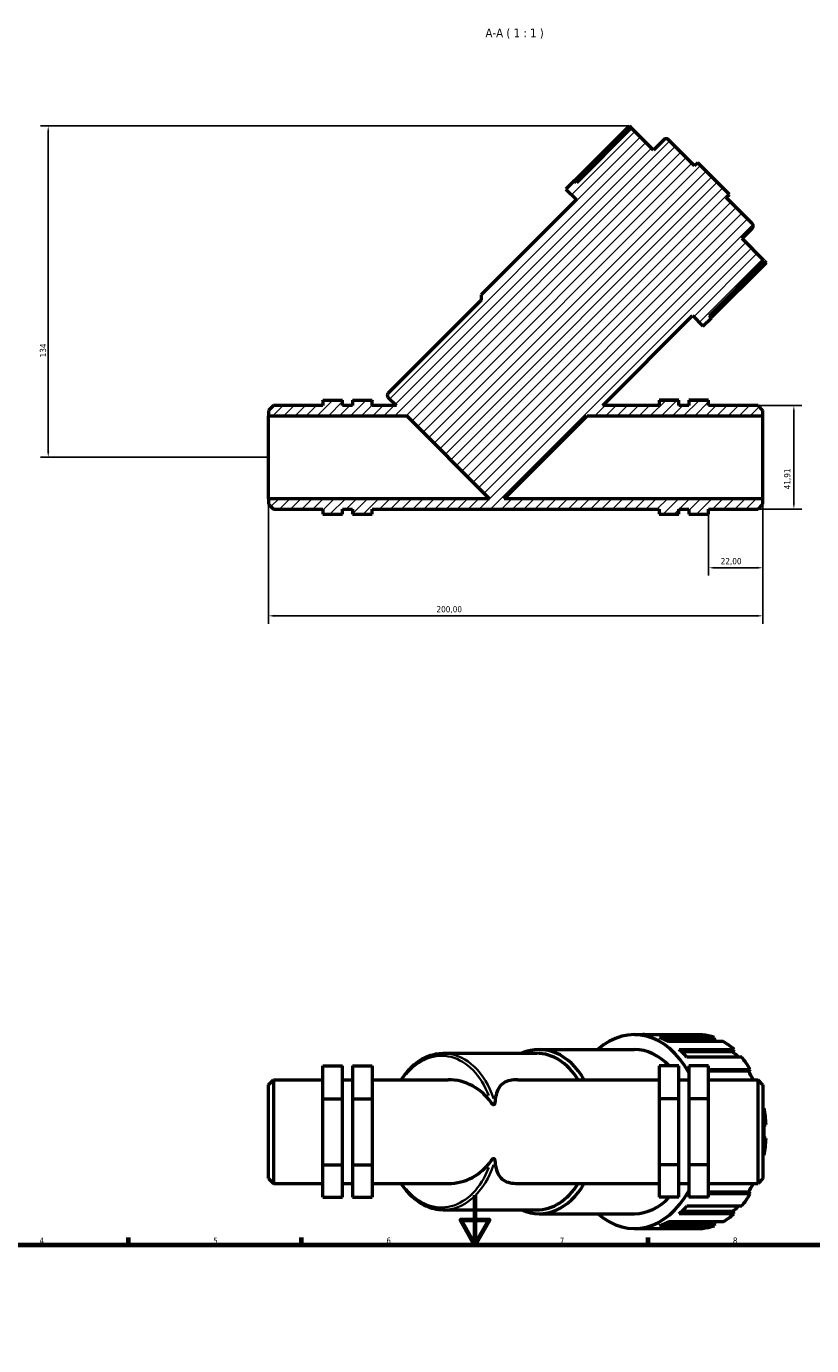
# Model space of a CAD drawing. Header units: millimetres. Extents: x 0 to 902, y 0 to 1066.
# Tile 6 of 7: x 239 to 557, y 533 to 1066. Entities that reach past the tile are written whole.
import ezdxf

# ---------------------------------------------------------------- set-up
doc = ezdxf.new("R2010")
doc.units = ezdxf.units.MM
for name, color, linetype, lineweight in [('Border (ISO)', 7, 'Continuous', 70), ('Dimension (ISO)', 7, 'Continuous', 25), ('Hatch (ISO)', 7, 'Continuous', 18), ('Symbol (ISO)', 7, 'Continuous', 25), ('Visible (ISO)', 7, 'Continuous', 50), ('Visible Narrow (ISO)', 7, 'Continuous', 35)]:
    doc.layers.add(name, color=color, linetype=linetype, lineweight=lineweight)
doc.styles.add('Label Text (ISO)', font='tahoma.ttf')
doc.styles.add('Note Text (ISO)', font='tahoma.ttf')
doc.dimstyles.new('Default (ISO)', dxfattribs={"dimtxt": 2.5, "dimasz": 2.5, "dimexe": 3.175, "dimexo": 0, "dimgap": 0.762, "dimtad": 1, "dimrnd": 1e-08, "dimzin": 0, "dimtxsty": 'Note Text (ISO)', "dimcen": 0.09, "dimdle": 10, "dimclrd": 256, "dimclre": 256, "dimclrt": 232, "dimazin": 0, "dimtfac": 1.40208, "dimtmove": 0, "dimatfit": 3, "dimfxl": 1, "dimtolj": 1, "dimtzin": 0, "dimlwd": -1, "dimlwe": -1, "dimarcsym": 0})

# ---------------------------------------------------------------- blocks, each defined once
blk = doc.blocks.new('Borders Default Border')
at = {"layer": 'Border (ISO)'}
for p, q in [((280.33, 574), (280.33, 576.9)), ((350.42, 574), (350.42, 576.9)), ((490.58, 574), (490.58, 576.9))]:
    blk.add_line(p, q, dxfattribs=at)
at = {"layer": 'Border (ISO)', "flags": 128}
for points in [[(420.5, 594), (420.5, 574), (414.73, 584), (426.27, 584), (420.5, 574)], [(20, 20), (20, 574), (821, 574), (821, 20), (20, 20)]]:
    blk.add_lwpolyline(points, dxfattribs=at)
at = {"layer": 'Border (ISO)', "color": 232, "true_color": 0xca0064, "char_height": 2.5, "attachment_point": 7, "style": 'Note Text (ISO)'}
for s, insert in [('4', (244.42, 574.4)), ('5', (314.64, 574.35)), ('6', (384.66, 574.35)), ('7', (454.77, 574.4)), ('8', (524.81, 574.34))]:
    blk.add_mtext(s, dxfattribs=dict(at, insert=insert))
blk = doc.blocks.new('*D7')
at = {"layer": 'Defpoints', "color": 0, "transparency": 16777216}
for p in [(482.94, 1026.18), (247.93, 892.24), (336.99, 892.24)]:
    blk.add_point(p, dxfattribs=at)
at = {"layer": 'Dimension (ISO)', "transparency": 16777216}
for p, q in [((482.94, 1026.18), (244.76, 1026.18)), ((247.93, 1023.68), (247.93, 894.74)), ((336.99, 892.24), (244.76, 892.24))]:
    blk.add_line(p, q, dxfattribs=at)
for points in [[(247.51, 1023.68), (248.35, 1023.68), (247.93, 1026.18)], [(247.51, 894.74), (248.35, 894.74), (247.93, 892.24)]]:
    blk.add_solid(points, dxfattribs=at)
at = {"layer": 'Dimension (ISO)', "color": 232, "true_color": 0xca0064, "transparency": 16777216, "insert": (244.56, 932.64), "char_height": 2.5, "attachment_point": 1, "rotation": 90, "style": 'Note Text (ISO)'}
blk.add_mtext('\\A1;134', dxfattribs=at)
blk = doc.blocks.new('*D8')
at = {"layer": 'Defpoints', "color": 0, "transparency": 16777216}
for p in [(534.99, 913.2), (534.99, 871.29), (549.47, 871.29)]:
    blk.add_point(p, dxfattribs=at)
at = {"layer": 'Dimension (ISO)', "transparency": 16777216}
for p, q in [((534.99, 913.2), (552.65, 913.2)), ((549.47, 910.7), (549.47, 873.79)), ((534.99, 871.29), (552.65, 871.29))]:
    blk.add_line(p, q, dxfattribs=at)
for points in [[(549.06, 910.7), (549.89, 910.7), (549.47, 913.2)], [(549.06, 873.79), (549.89, 873.79), (549.47, 871.29)]]:
    blk.add_solid(points, dxfattribs=at)
at = {"layer": 'Dimension (ISO)', "color": 232, "true_color": 0xca0064, "transparency": 16777216, "insert": (545.54, 879.29), "char_height": 2.5, "attachment_point": 1, "rotation": 90, "style": 'Note Text (ISO)'}
blk.add_mtext('\\A1;41,91', dxfattribs=at)
blk = doc.blocks.new('*D9')
at = {"layer": 'Defpoints', "color": 0, "transparency": 16777216}
for p in [(536.99, 875.48), (514.99, 869.24), (514.99, 847.59)]:
    blk.add_point(p, dxfattribs=at)
at = {"layer": 'Dimension (ISO)', "transparency": 16777216}
for p, q in [((536.99, 875.48), (536.99, 844.41)), ((514.99, 869.24), (514.99, 844.41)), ((534.49, 847.59), (517.49, 847.59))]:
    blk.add_line(p, q, dxfattribs=at)
for points in [[(517.49, 848.01), (517.49, 847.17), (514.99, 847.59)], [(534.49, 848.01), (534.49, 847.17), (536.99, 847.59)]]:
    blk.add_solid(points, dxfattribs=at)
at = {"layer": 'Dimension (ISO)', "color": 232, "true_color": 0xca0064, "transparency": 16777216, "insert": (519.88, 851.52), "char_height": 2.5, "attachment_point": 1, "style": 'Note Text (ISO)'}
blk.add_mtext('\\A1;22,00', dxfattribs=at)
blk = doc.blocks.new('*D10')
at = {"layer": 'Defpoints', "color": 0, "transparency": 16777216}
for p in [(336.99, 875.48), (536.99, 875.48), (336.99, 828.17)]:
    blk.add_point(p, dxfattribs=at)
at = {"layer": 'Dimension (ISO)', "transparency": 16777216}
for p, q in [((336.99, 875.48), (336.99, 825)), ((536.99, 875.48), (536.99, 825)), ((534.49, 828.17), (339.49, 828.17))]:
    blk.add_line(p, q, dxfattribs=at)
for points in [[(339.49, 828.59), (339.49, 827.75), (336.99, 828.17)], [(534.49, 828.59), (534.49, 827.75), (536.99, 828.17)]]:
    blk.add_solid(points, dxfattribs=at)
at = {"layer": 'Dimension (ISO)', "color": 232, "true_color": 0xca0064, "transparency": 16777216, "insert": (404.94, 832.11), "char_height": 2.5, "attachment_point": 1, "style": 'Note Text (ISO)'}
blk.add_mtext('\\A1;200,00', dxfattribs=at)

msp = doc.modelspace()

# ---------------------------------------------------------------- hatches: boundary and pattern name
at = {"layer": 'Hatch (ISO)'}
h = msp.add_hatch(dxfattribs=at)
h.set_pattern_fill('ANSI31', color=256, scale=25.4, style=0)
h.set_pattern_definition([(45, (0, 0), (-2.245064, 2.245064), [])])
edge = h.paths.add_edge_path()
edge.add_line((338.99, 913.197), (336.99, 911.197))
edge.add_line((336.99, 911.197), (336.99, 909.006))
edge.add_line((336.99, 909.006), (392.906, 909.006))
edge.add_line((392.906, 909.006), (426.434, 875.478))
edge.add_line((426.434, 875.478), (336.99, 875.478))
edge.add_line((336.99, 875.478), (336.99, 873.287))
edge.add_line((336.99, 873.287), (338.99, 871.287))
edge.add_line((338.99, 871.287), (358.99, 871.287))
edge.add_line((358.99, 871.287), (358.99, 869.242))
edge.add_line((358.99, 869.242), (366.99, 869.242))
edge.add_line((366.99, 869.242), (366.99, 871.287))
edge.add_line((366.99, 871.287), (370.99, 871.287))
edge.add_line((370.99, 871.287), (370.99, 869.242))
edge.add_line((370.99, 869.242), (378.99, 869.242))
edge.add_line((378.99, 869.242), (378.99, 871.287))
edge.add_line((378.99, 871.287), (494.99, 871.287))
edge.add_line((494.99, 871.287), (494.99, 869.242))
edge.add_line((494.99, 869.242), (502.99, 869.242))
edge.add_line((502.99, 869.242), (502.99, 871.287))
edge.add_line((502.99, 871.287), (506.99, 871.287))
edge.add_line((506.99, 871.287), (506.99, 869.242))
edge.add_line((506.99, 869.242), (514.99, 869.242))
edge.add_line((514.99, 869.242), (514.99, 871.287))
edge.add_line((514.99, 871.287), (534.99, 871.287))
edge.add_line((534.99, 871.287), (536.99, 873.287))
edge.add_line((536.99, 873.287), (536.99, 875.478))
edge.add_line((536.99, 875.478), (432.316, 875.478))
edge.add_line((432.316, 875.478), (465.844, 909.006))
edge.add_line((465.844, 909.006), (536.99, 909.006))
edge.add_line((536.99, 909.006), (536.99, 911.197))
edge.add_line((536.99, 911.197), (534.99, 913.197))
edge.add_line((534.99, 913.197), (514.99, 913.197))
edge.add_line((514.99, 913.197), (514.99, 915.242))
edge.add_line((514.99, 915.242), (506.99, 915.242))
edge.add_line((506.99, 915.242), (506.99, 913.197))
edge.add_line((506.99, 913.197), (502.99, 913.197))
edge.add_line((502.99, 913.197), (502.99, 915.242))
edge.add_line((502.99, 915.242), (494.99, 915.242))
edge.add_line((494.99, 915.242), (494.99, 913.197))
edge.add_line((494.99, 913.197), (472.167, 913.197))
edge.add_line((472.167, 913.197), (508.463, 949.493))
edge.add_line((508.463, 949.493), (512.726, 945.229))
edge.add_line((512.726, 945.229), (516.138, 948.64))
edge.add_line((516.138, 948.64), (515.306, 949.472))
edge.add_line((515.306, 949.472), (537.478, 971.644))
edge.add_line((537.478, 971.644), (528.503, 980.619))
edge.add_line((528.503, 980.619), (532.672, 984.788))
edge.add_ellipse((531.724, 985.736), major_axis=(0.948, -0.948), ratio=1, start_angle=0, end_angle=90)
edge.add_line((532.672, 986.683), (522.107, 997.248))
edge.add_line((522.107, 997.248), (523.386, 998.527))
edge.add_line((523.386, 998.527), (510.595, 1011.319))
edge.add_line((510.595, 1011.319), (509.315, 1010.04))
edge.add_line((509.315, 1010.04), (498.751, 1020.604))
edge.add_ellipse((497.803, 1019.657), major_axis=(0.948, 0.948), ratio=1, start_angle=0, end_angle=90)
edge.add_line((496.855, 1020.604), (492.686, 1016.435))
edge.add_line((492.686, 1016.435), (483.711, 1025.411))
edge.add_line((483.711, 1025.411), (461.539, 1003.239))
edge.add_line((461.539, 1003.239), (460.707, 1004.07))
edge.add_line((460.707, 1004.07), (457.296, 1000.659))
edge.add_line((457.296, 1000.659), (461.56, 996.395))
edge.add_line((461.56, 996.395), (423.082, 957.917))
edge.add_line((423.082, 957.917), (423.082, 955.785))
edge.add_line((423.082, 955.785), (385.311, 918.015))
edge.add_ellipse((386.019, 917.307), major_axis=(-0.707, 0.707), ratio=1, start_angle=0, end_angle=90)
edge.add_line((385.311, 916.6), (388.715, 913.197))
edge.add_line((388.715, 913.197), (378.99, 913.197))
edge.add_line((378.99, 913.197), (378.99, 915.242))
edge.add_line((378.99, 915.242), (370.99, 915.242))
edge.add_line((370.99, 915.242), (370.99, 913.197))
edge.add_line((370.99, 913.197), (366.99, 913.197))
edge.add_line((366.99, 913.197), (366.99, 915.242))
edge.add_line((366.99, 915.242), (358.99, 915.242))
edge.add_line((358.99, 915.242), (358.99, 913.197))
edge.add_line((358.99, 913.197), (338.99, 913.197))

# ---------------------------------------------------------------- linework, layer by layer
at = {"layer": 'Visible (ISO)'}
for p, q in [((460.772, 1004.005), (482.944, 1026.177)), ((483.711, 1025.411), (461.539, 1003.239)), ((482.944, 1026.177), (483.711, 1025.411)), ((492.686, 1016.435), (483.711, 1025.411)), ((496.855, 1020.604), (492.686, 1016.435)), ((509.315, 1010.04), (498.751, 1020.604)), ((510.595, 1011.319), (509.315, 1010.04)), ((523.386, 998.527), (510.595, 1011.319)), ((460.707, 1004.07), (457.296, 1000.659)), ((461.539, 1003.239), (460.707, 1004.07)), ((457.296, 1000.659), (461.56, 996.395)), ((522.107, 997.248), (523.386, 998.527)), ((532.672, 986.683), (522.107, 997.248)), ((461.56, 996.395), (423.082, 957.917)), ((528.503, 980.619), (532.672, 984.788)), ((537.478, 971.644), (528.503, 980.619)), ((515.306, 949.472), (537.478, 971.644)), ((538.245, 970.877), (516.073, 948.705)), ((537.478, 971.644), (538.245, 970.877)), ((423.082, 955.785), (385.311, 918.015)), ((423.082, 957.917), (423.082, 955.785)), ((472.167, 913.197), (508.463, 949.493)), ((508.463, 949.493), (512.726, 945.229)), ((516.138, 948.64), (515.306, 949.472)), ((512.726, 945.229), (516.138, 948.64)), ((338.99, 913.197), (336.99, 911.197)), ((358.99, 913.197), (338.99, 913.197)), ((358.99, 915.242), (358.99, 915.293)), ((358.99, 915.293), (366.99, 915.293)), ((366.99, 915.242), (358.99, 915.242)), ((358.99, 915.242), (358.99, 913.197)), ((366.99, 915.242), (366.99, 915.293)), ((366.99, 913.197), (366.99, 915.242)), ((370.99, 913.197), (366.99, 913.197)), ((370.99, 915.293), (378.99, 915.293)), ((370.99, 915.293), (370.99, 915.242)), ((378.99, 915.242), (370.99, 915.242)), ((370.99, 915.242), (370.99, 913.197)), ((378.99, 915.293), (378.99, 915.242)), ((378.99, 913.197), (378.99, 915.242)), ((388.715, 913.197), (378.99, 913.197)), ((385.311, 916.6), (388.715, 913.197)), ((494.99, 913.197), (472.167, 913.197)), ((502.99, 915.293), (494.99, 915.293)), ((494.99, 915.293), (494.99, 915.242)), ((502.99, 915.242), (494.99, 915.242)), ((494.99, 915.242), (494.99, 913.197)), ((502.99, 915.242), (502.99, 915.293)), ((502.99, 913.197), (502.99, 915.242)), ((506.99, 913.197), (502.99, 913.197)), ((514.99, 915.293), (506.99, 915.293)), ((506.99, 915.293), (506.99, 915.242)), ((514.99, 915.242), (506.99, 915.242)), ((506.99, 915.242), (506.99, 913.197)), ((514.99, 915.242), (514.99, 915.293)), ((514.99, 913.197), (514.99, 915.242)), ((534.99, 913.197), (514.99, 913.197)), ((536.99, 911.197), (534.99, 913.197)), ((336.99, 911.197), (336.99, 909.006)), ((336.99, 909.006), (392.906, 909.006)), ((336.99, 875.478), (336.99, 909.006)), ((392.906, 909.006), (426.434, 875.478)), ((432.316, 875.478), (465.844, 909.006)), ((465.844, 909.006), (536.99, 909.006)), ((536.99, 909.006), (536.99, 911.197)), ((536.99, 875.478), (536.99, 909.006)), ((426.434, 875.478), (336.99, 875.478)), ((336.99, 875.478), (336.99, 873.287)), ((536.99, 875.478), (432.316, 875.478)), ((536.99, 873.287), (536.99, 875.478)), ((336.99, 873.287), (338.99, 871.287)), ((338.99, 871.287), (358.99, 871.287)), ((358.99, 871.287), (358.99, 869.242)), ((358.99, 869.242), (366.99, 869.242)), ((366.99, 869.242), (366.99, 871.287)), ((366.99, 871.287), (370.99, 871.287)), ((370.99, 871.287), (370.99, 869.242)), ((370.99, 869.242), (378.99, 869.242)), ((378.99, 869.242), (378.99, 871.287)), ((378.99, 871.287), (494.99, 871.287)), ((494.99, 871.287), (494.99, 869.242)), ((494.99, 869.242), (502.99, 869.242)), ((502.99, 869.242), (502.99, 871.287)), ((502.99, 871.287), (506.99, 871.287)), ((506.99, 871.287), (506.99, 869.242)), ((506.99, 869.242), (514.99, 869.242)), ((514.99, 869.242), (514.99, 871.287)), ((514.99, 871.287), (534.99, 871.287)), ((534.99, 871.287), (536.99, 873.287)), ((485.011, 658.896), (488.423, 658.896)), ((512.49, 658.804), (490.318, 658.804)), ((495.165, 657.718), (517.337, 657.718)), ((517.079, 656.597), (497.774, 656.597)), ((520.941, 656.062), (498.769, 656.062)), ((517.337, 657.718), (517.079, 656.597)), ((407.697, 651.358), (445.468, 651.358)), ((446.533, 652.866), (485.011, 652.866)), ((503.142, 652.911), (525.314, 652.911)), ((524.824, 651.957), (504.166, 651.957)), ((525.314, 652.911), (524.824, 651.957)), ((358.99, 646.258), (366.99, 646.258)), ((358.99, 632.892), (358.99, 646.258)), ((366.99, 632.892), (366.99, 646.258)), ((370.99, 646.258), (370.99, 632.892)), ((370.99, 646.258), (378.99, 646.258)), ((378.99, 646.258), (378.99, 632.892)), ((502.99, 646.258), (494.99, 646.258)), ((494.99, 646.258), (494.99, 632.892)), ((502.99, 632.892), (502.99, 646.258)), ((528.38, 649.76), (506.208, 649.76)), ((506.99, 646.258), (506.99, 632.892)), ((514.99, 646.258), (506.99, 646.258)), ((514.99, 632.892), (514.99, 646.258)), ((336.99, 638.656), (338.99, 640.656)), ((338.99, 640.656), (338.99, 598.746)), ((338.99, 640.656), (358.99, 640.656)), ((366.99, 640.656), (370.99, 640.656)), ((378.99, 640.656), (409.67, 640.656)), ((437.868, 640.656), (494.99, 640.656)), ((502.99, 640.656), (506.99, 640.656)), ((514.99, 644.853), (531.85, 644.853)), ((531.176, 644.16), (514.99, 644.16)), ((514.99, 640.656), (534.99, 640.656)), ((531.85, 644.853), (531.176, 644.16)), ((534.99, 598.746), (534.99, 640.656)), ((536.99, 638.656), (534.99, 640.656)), ((336.99, 600.746), (336.99, 638.656)), ((536.99, 638.656), (536.99, 600.746)), ((358.99, 632.892), (366.99, 632.892)), ((358.99, 606.334), (358.99, 632.892)), ((366.99, 606.334), (366.99, 632.892)), ((370.99, 632.892), (370.99, 606.334)), ((370.99, 632.892), (378.99, 632.892)), ((378.99, 632.892), (378.99, 606.334)), ((502.99, 632.892), (494.99, 632.892)), ((494.99, 632.892), (494.99, 606.334)), ((502.99, 606.334), (502.99, 632.892)), ((506.99, 632.892), (506.99, 606.334)), ((514.99, 632.892), (506.99, 632.892)), ((514.99, 606.334), (514.99, 632.892)), ((537.477, 629.235), (536.99, 629.235)), ((536.99, 622.381), (538.245, 622.381)), ((538.245, 617.021), (536.99, 617.021)), ((536.99, 610.166), (537.477, 610.166)), ((358.99, 606.334), (366.99, 606.334)), ((358.99, 593.143), (358.99, 606.334)), ((366.99, 593.143), (366.99, 606.334)), ((370.99, 606.334), (370.99, 593.143)), ((370.99, 606.334), (378.99, 606.334)), ((378.99, 606.334), (378.99, 593.143)), ((502.99, 606.334), (494.99, 606.334)), ((494.99, 606.334), (494.99, 593.143)), ((502.99, 593.143), (502.99, 606.334)), ((506.99, 606.334), (506.99, 593.143)), ((514.99, 606.334), (506.99, 606.334)), ((514.99, 593.143), (514.99, 606.334)), ((336.99, 600.746), (338.99, 598.746)), ((338.99, 598.746), (358.99, 598.746)), ((366.99, 598.746), (370.99, 598.746)), ((378.99, 598.746), (409.67, 598.746)), ((437.868, 598.746), (494.99, 598.746)), ((502.99, 598.746), (506.99, 598.746)), ((514.99, 598.746), (534.99, 598.746)), ((536.99, 600.746), (534.99, 598.746)), ((358.99, 593.143), (366.99, 593.143)), ((370.99, 593.143), (378.99, 593.143)), ((502.99, 593.143), (494.99, 593.143)), ((514.99, 593.143), (506.99, 593.143)), ((531.176, 595.241), (514.99, 595.241)), ((531.85, 594.548), (514.99, 594.548)), ((531.176, 595.241), (531.85, 594.548)), ((407.697, 588.043), (445.468, 588.043)), ((446.533, 586.536), (485.011, 586.536)), ((524.824, 587.444), (504.166, 587.444)), ((506.208, 589.641), (528.38, 589.641)), ((524.824, 587.444), (525.314, 586.49)), ((517.337, 581.683), (495.165, 581.683)), ((517.079, 582.804), (497.774, 582.804)), ((498.769, 583.339), (520.941, 583.339)), ((525.314, 586.49), (503.142, 586.49)), ((517.079, 582.804), (517.337, 581.683)), ((485.011, 580.506), (488.423, 580.506)), ((490.318, 580.597), (512.49, 580.597))]:
    msp.add_line(p, q, dxfattribs=at)
for centre, radius, start, end in [((497.803, 1019.657), 1.34, 45, 135), ((531.724, 985.736), 1.34, 315, 45), ((386.019, 917.307), 1, 135, 225), ((409.67, 619.701), 20.955, 34.17512, 90), ((409.67, 619.701), 20.955, 270, 325.82488)]:
    msp.add_arc(centre, radius, start, end, dxfattribs=at)
for centre, major_axis, start_param, end_param in [((485.011, 619.701), (0, 39.195), 5.3674594, 6.8452551), ((488.423, 619.701), (0, 39.195), 6.2147558, 6.2831853), ((488.423, 619.701), (0, 39.195), 5.9005966, 6.0374555), ((510.595, 619.701), (0, 39.195), 6.0374555, 6.2147558), ((510.595, 619.701), (0, 38.019), 5.9867817, 6.0395753), ((510.595, 619.701), (0, 39.195), 5.7232962, 5.9005966), ((446.533, 619.701), (0, 33.165), 5.3963148, 6.5858506), ((445.468, 619.701), (0, 31.658), 5.4357776, 6.2831853), ((485.011, 619.701), (0, 33.165), 5.6409879, 6.2831853), ((488.423, 619.701), (0, 39.195), 5.5864373, 5.7232962), ((510.595, 619.701), (0, -38.019), 2.4826707, 2.5838234), ((510.595, 619.701), (0, -39.195), 2.2675443, 2.4448447), ((485.011, 619.701), (0, -33.165), 2.2547222, 2.268031), ((510.595, 619.701), (0, -38.019), 2.1545617, 2.2696642), ((510.595, 619.701), (0, -39.195), 1.6392258, 1.8165261), ((510.595, 619.701), (0, -38.019), 1.500247, 1.6413456), ((510.595, 619.701), (0, -39.195), 1.3250665, 1.5023669), ((446.533, 619.701), (0, -33.165), 5.98052, 7.1700558), ((445.468, 619.701), (0, -31.658), 0, 0.8474077), ((485.011, 619.701), (0, -33.165), 0.8735617, 0.8868705), ((510.595, 619.701), (0, -38.019), 0.8719285, 0.987031), ((485.011, 619.701), (0, -39.195), 5.7211155, 7.1989112), ((485.011, 619.701), (0, -33.165), 0, 0.6421974), ((510.595, 619.701), (0, -39.195), 0.696748, 0.8740483), ((488.423, 619.701), (0, 39.195), 3.7014817, 3.8383406), ((510.595, 619.701), (0, -38.019), 0.5577692, 0.658922), ((488.423, 619.701), (0, -39.195), 0.2457298, 0.3825887), ((510.595, 619.701), (0, -39.195), 0.0684295, 0.2457298), ((510.595, 619.701), (0, -38.019), 0.24361, 0.2964036), ((510.595, 619.701), (0, -39.195), 0.3825887, 0.5598891), ((488.423, 619.701), (0, -39.195), 0, 0.0684295)]:
    msp.add_ellipse(centre, major_axis=major_axis, ratio=0.7071068, start_param=start_param, end_param=end_param, dxfattribs=at)
for points, knots in [([(390.682, 640.656), (391.997, 642.738), (393.513, 644.581), (397.209, 647.987), (399.463, 649.405), (403.739, 650.995), (405.717, 651.358), (407.697, 651.358)], [5.44136089, 5.44136089, 5.44136089, 5.44136089, 5.70563318, 5.70563318, 6.02605231, 6.02605231, 6.28318531, 6.28318531, 6.28318531, 6.28318531]), ([(437.868, 640.656), (436.777, 640.656), (435.695, 640.57), (433.706, 640.139), (432.802, 639.793), (431.272, 638.785), (430.642, 638.119), (429.655, 636.477), (429.295, 635.5), (428.807, 633.5), (428.641, 632.461), (428.518, 631.327)], [9.1236552, 9.1236552, 9.1236552, 9.1236552, 9.5863974, 9.5863974, 10.0491397, 10.0491397, 10.511882, 10.511882, 10.9746243, 10.9746243, 11.3673639, 11.3673639, 11.3673639, 11.3673639]), ([(428.518, 631.327), (428.499, 631.158), (428.465, 631.011), (428.389, 630.824), (428.351, 630.753), (428.269, 630.659), (428.232, 630.627), (428.156, 630.586), (428.12, 630.574), (428.044, 630.563), (428.007, 630.565), (427.918, 630.58), (427.868, 630.598), (427.736, 630.662), (427.654, 630.723), (427.428, 630.918), (427.266, 631.108), (427.073, 631.374), (427.04, 631.422), (427.006, 631.471)], [0, 0, 0, 0, 0.06131638, 0.06131638, 0.09699079, 0.09699079, 0.11881431, 0.11881431, 0.13521528, 0.13521528, 0.15153699, 0.15153699, 0.174179, 0.174179, 0.21762885, 0.21762885, 0.31580381, 0.31580381, 0.33652649, 0.33652649, 0.33652649, 0.33652649]), ([(427.006, 607.93), (427.071, 608.025), (427.136, 608.116), (427.321, 608.355), (427.473, 608.532), (427.701, 608.712), (427.774, 608.761), (427.9, 608.815), (427.952, 608.83), (428.044, 608.838), (428.083, 608.835), (428.156, 608.815), (428.188, 608.8), (428.258, 608.753), (428.291, 608.719), (428.369, 608.618), (428.406, 608.54), (428.478, 608.34), (428.504, 608.203), (428.518, 608.074)], [1.00382059, 1.00382059, 1.00382059, 1.00382059, 1.04472631, 1.04472631, 1.12043449, 1.12043449, 1.14954523, 1.14954523, 1.16712101, 1.16712101, 1.17967258, 1.17967258, 1.19159163, 1.19159163, 1.20727846, 1.20727846, 1.23543438, 1.23543438, 1.28194866, 1.28194866, 1.28194866, 1.28194866]), ([(428.518, 608.074), (428.641, 606.94), (428.807, 605.901), (429.295, 603.901), (429.655, 602.925), (430.642, 601.282), (431.272, 600.616), (432.802, 599.608), (433.706, 599.262), (435.695, 598.831), (436.777, 598.746), (437.868, 598.746)], [-2.2437087, -2.2437087, -2.2437087, -2.2437087, -1.8509691, -1.8509691, -1.3882268, -1.3882268, -0.9254845, -0.9254845, -0.4627423, -0.4627423, 0, 0, 0, 0]), ([(407.697, 588.043), (405.308, 588.043), (402.921, 588.573), (398.373, 590.636), (396.216, 592.181), (392.972, 595.493), (391.76, 597.039), (390.682, 598.746)], [3.14159265, 3.14159265, 3.14159265, 3.14159265, 3.45194871, 3.45194871, 3.76684104, 3.76684104, 3.98341707, 3.98341707, 3.98341707, 3.98341707])]:
    msp.add_open_spline(points, degree=3, knots=knots, dxfattribs=at)
at = {"layer": 'Visible Narrow (ISO)'}
for centre, major_axis, start_param, end_param in [((406.99, 619.701), (0, 30.657), 5.2062062, 7.0016606), ((407.697, 619.701), (0, 31.657), 5.1481825, 6.2234483), ((406.99, 619.701), (0, -30.658), 5.56471, 7.3601644), ((407.697, 619.701), (0, -31.658), 0.059737, 1.1350028)]:
    msp.add_ellipse(centre, major_axis=major_axis, ratio=0.7071068, start_param=start_param, end_param=end_param, dxfattribs=at)

# ---------------------------------------------------------------- block references
msp.add_blockref('Borders Default Border', (0, 0))

# ---------------------------------------------------------------- texts
at = {"layer": 'Symbol (ISO)', "insert": (424.755, 1061.416), "char_height": 3.5, "attachment_point": 7, "style": 'Label Text (ISO)'}
msp.add_mtext('A-A ( 1 : 1 )', dxfattribs=at)

# ---------------------------------------------------------------- dimensions: what is measured, and where the dimension line sits
at = {"layer": 'Dimension (ISO)'}
for base, p1, p2, angle, override, picture, middle in [((247.931, 892.242), (482.944, 1026.177), (336.99, 892.242), 90, {"dimdec": 0, "dimtp": 0, "dimtm": 0, "dimtdec": 2, "dimtofl": 0, "dimatfit": 1}, '*D7', (247.931, 935.221)), ((549.473, 871.287), (534.99, 913.197), (534.99, 871.287), 90, {"dimdec": 2, "dimtp": 0, "dimtm": 0, "dimtdec": 2, "dimtofl": 0, "dimatfit": 1}, '*D8', (549.473, 883.39)), ((336.99, 828.17), (536.99, 875.478), (336.99, 875.478), 180, {"dimdec": 2, "dimtp": 0, "dimtm": 0, "dimtdec": 2, "dimtofl": 0, "dimatfit": 1}, '*D10', (409.99, 828.17)), ((514.99, 847.589), (536.99, 875.478), (514.99, 869.242), 180, {"dimdec": 2, "dimtp": 0, "dimtm": 0, "dimtdec": 2, "dimtofl": 0, "dimatfit": 1}, '*D9', (523.99, 847.589))]:
    dim = msp.add_linear_dim(base=base, p1=p1, p2=p2, angle=angle, dimstyle='Default (ISO)', override=override, dxfattribs=at)
    dim.commit()
    dim.dimension.update_dxf_attribs({"geometry": picture, "text_midpoint": middle, "dimtype": 160})

doc.saveas('drawing.dxf')
